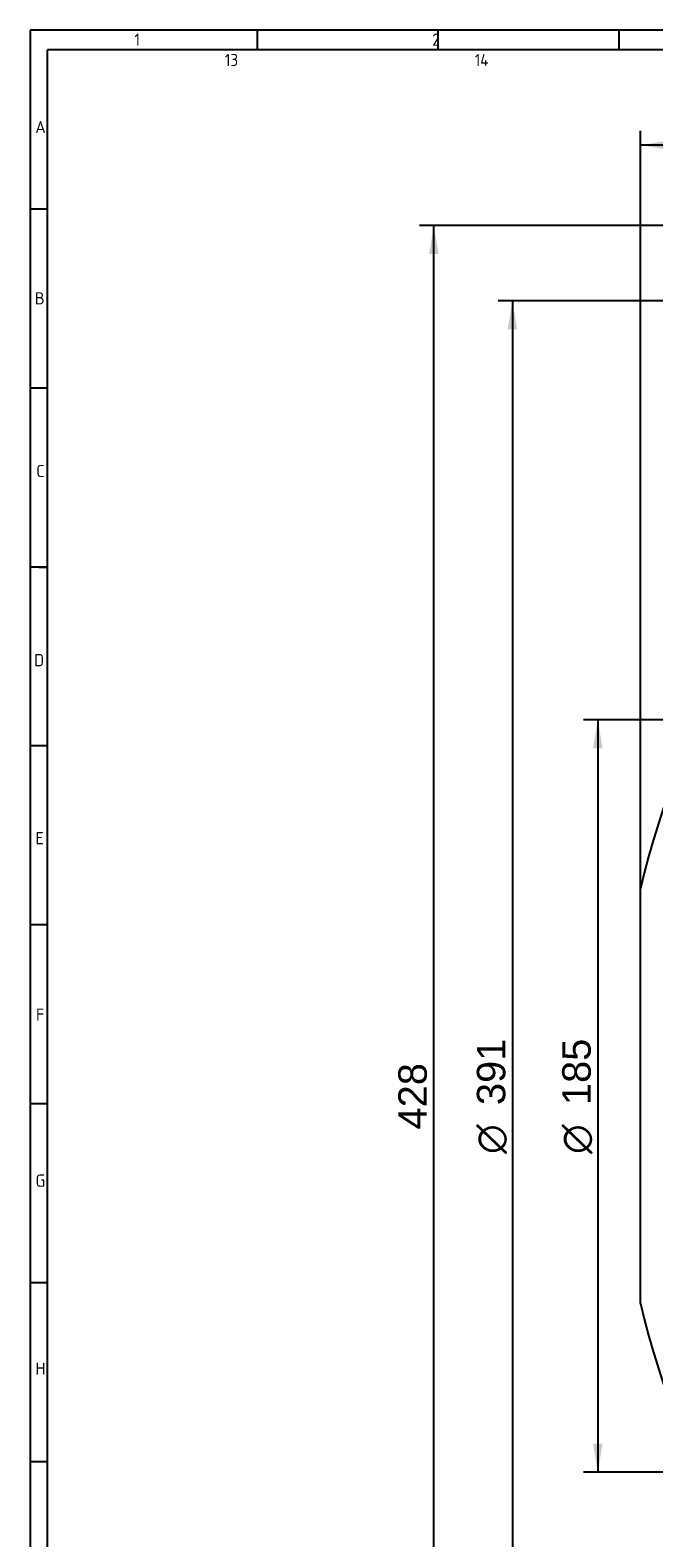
# Model space of a CAD drawing. Header units: millimetres. Extents: x 7 to 819, y 6 to 587.
# Tile 2 of 13: x 7 to 160, y 216 to 587. Entities that reach past the tile are written whole.
import ezdxf
from ezdxf.enums import TextEntityAlignment as Align

# ---------------------------------------------------------------- set-up
doc = ezdxf.new("R2010")
doc.units = ezdxf.units.MM
doc.layers.add('Default', color=7, linetype='Continuous')
doc.layers.add('RDLED_440MM_5000', color=7, linetype='Continuous')
doc.styles.add('SEACAD_Arial', font='arial.ttf')
doc.styles.add('SEACAD_Solid_Edge_ANSI1_Symbols', font='semeca1.ttf')
doc.dimstyles.new('ISO', dxfattribs={"dimtxt": 7, "dimasz": 7, "dimexe": 3.5, "dimexo": 0, "dimgap": 1.75, "dimtad": 1, "dimtxsty": 'SEACAD_Arial', "dimblk1": '_SE_FILLED', "dimblk2": '_SE_FILLED', "dimsah": 1, "dimcen": 3.5, "dimadec": 0, "dimazin": 0, "dimtfac": 0.5, "dimtdec": 3, "dimtmove": 0, "dimatfit": 3, "dimfxl": 1, "dimarcsym": 0})

# ---------------------------------------------------------------- blocks, each defined once
blk = doc.blocks.new('SE')
at = {"layer": 'RDLED_440MM_5000', "color": 7, "linetype": 'Continuous'}
blk.add_line((156.8, 273.58), (156.8, 375.64), dxfattribs=at)
for start, end in [(103.412, 166.588), (193.412, 256.588)]:
    blk.add_arc((370.8, 324.61), 220, start, end, dxfattribs=at)
blk = doc.blocks.new('DMBLK1')
at = {"layer": 'Default', "linetype": 'Continuous'}
for points in [[(163.8, 559.56), (156.8, 558.39), (163.8, 557.22)], [(577.8, 559.56), (577.8, 557.22), (584.8, 558.39)]]:
    blk.add_hatch(color=7, dxfattribs=at).paths.add_polyline_path(points)
at = {"layer": 'Default', "color": 7, "linetype": 'Continuous'}
for p, q in [((156.8, 375.64), (156.8, 561.89)), ((584.8, 375.64), (584.8, 561.89)), ((584.8, 558.39), (156.8, 558.39))]:
    blk.add_line(p, q, dxfattribs=at)
at = {"layer": 'Default', "color": 7, "linetype": 'Continuous', "style": 'SEACAD_Arial'}
blk.add_text('428', height=7, dxfattribs=at).set_placement((362.58, 567.14), align=Align.TOP_LEFT)
blk = doc.blocks.new('_SE_FILLED')
at = {"color": 0}
blk.add_line((0, 0), (-1, 0), dxfattribs=at)
blk.add_solid([(0, 0), (-1, -0.1665), (-1, 0.1665), (0, 0)], dxfattribs=at)
blk = doc.blocks.new('DMBLK2')
at = {"layer": 'Default', "linetype": 'Continuous'}
for points in [[(104.84, 531.61), (107.17, 531.61), (106.01, 538.61)], [(104.84, 117.61), (106.01, 110.61), (107.17, 117.61)]]:
    blk.add_hatch(color=7, dxfattribs=at).paths.add_polyline_path(points)
at = {"layer": 'Default', "color": 7, "linetype": 'Continuous'}
for p, q in [((319.77, 538.61), (102.51, 538.61)), ((106.01, 110.61), (106.01, 538.61)), ((319.77, 110.61), (102.51, 110.61))]:
    blk.add_line(p, q, dxfattribs=at)
at = {"layer": 'Default', "color": 7, "linetype": 'Continuous', "style": 'SEACAD_Arial'}
blk.add_text('428', height=7, rotation=90, dxfattribs=at).set_placement((97.26, 316.39), align=Align.TOP_LEFT)
blk = doc.blocks.new('DMBLK6')
at = {"layer": 'Default', "linetype": 'Continuous'}
for points in [[(124.16, 513.11), (126.49, 513.11), (125.33, 520.11)], [(124.16, 136.11), (125.33, 129.11), (126.49, 136.11)]]:
    blk.add_hatch(color=7, dxfattribs=at).paths.add_polyline_path(points)
at = {"layer": 'Default', "color": 7, "linetype": 'Continuous'}
for p, q in [((370.8, 520.11), (121.83, 520.11)), ((125.33, 520.11), (125.33, 129.11)), ((370.8, 129.11), (121.83, 129.11))]:
    blk.add_line(p, q, dxfattribs=at)
for s, style, p in [('391', 'SEACAD_Arial', (116.58, 322.39)), ('O', 'SEACAD_Solid_Edge_ANSI1_Symbols', (116.58, 310.39))]:
    blk.add_text(s, height=7, rotation=90, dxfattribs=dict(at, style=style)).set_placement(p, align=Align.TOP_LEFT)
blk = doc.blocks.new('DMBLK7')
at = {"layer": 'Default', "linetype": 'Continuous'}
for points in [[(145.16, 410.11), (147.49, 410.11), (146.33, 417.11)], [(145.16, 239.11), (146.33, 232.11), (147.49, 239.11)]]:
    blk.add_hatch(color=7, dxfattribs=at).paths.add_polyline_path(points)
at = {"layer": 'Default', "color": 7, "linetype": 'Continuous'}
for p, q in [((370.8, 417.11), (142.83, 417.11)), ((146.33, 417.11), (146.33, 232.11)), ((370.8, 232.11), (142.83, 232.11))]:
    blk.add_line(p, q, dxfattribs=at)
for s, style, p in [('185', 'SEACAD_Arial', (137.58, 322.39)), ('O', 'SEACAD_Solid_Edge_ANSI1_Symbols', (137.58, 310.39))]:
    blk.add_text(s, height=7, rotation=90, dxfattribs=dict(at, style=style)).set_placement(p, align=Align.TOP_LEFT)

msp = doc.modelspace()

# ---------------------------------------------------------------- linework, layer by layer
at = {"layer": 'Default', "color": 7, "linetype": 'Continuous'}
for p, q in [((6.708, 586.67), (6.708, 14.67)), ((819.1, 586.67), (6.708, 586.67)), ((62.6, 581.809), (62.6, 586.67)), ((107.1, 581.809), (107.1, 586.67)), ((151.6, 581.809), (151.6, 586.67)), ((10.978, 322.67), (10.978, 581.809)), ((819.1, 581.809), (10.978, 581.809)), ((10.978, 542.67), (6.708, 542.67)), ((10.978, 498.67), (6.708, 498.67)), ((10.978, 454.67), (6.708, 454.67)), ((8.843, 454.67), (10.978, 454.67)), ((10.978, 410.67), (6.708, 410.67)), ((10.978, 366.67), (6.708, 366.67)), ((10.978, 322.67), (6.708, 322.67)), ((10.978, 278.67), (10.978, 322.67)), ((10.978, 278.67), (6.708, 278.67)), ((10.978, 14.67), (10.978, 278.67)), ((10.978, 234.67), (6.708, 234.67))]:
    msp.add_line(p, q, dxfattribs=at)

# ---------------------------------------------------------------- block references
at = {"layer": 'Default'}
msp.add_blockref('SE', (0, 0), dxfattribs=at)

# ---------------------------------------------------------------- texts
at = {"layer": 'Default', "char_height": 3, "attachment_point": 1}
for s, insert, width in [('{\\fSolid Edge ISO|b1||i0||c0|p34;\\C7;\\H3.;\\W0.94;1                                          2                                      3                                      4                                   5                                       6                                     7                                   8                                     9                                      10                                 11                                      12                                    13                                  14                                     15                                   16                                     17                                  18}', (32.361, 585.835), 763.84092), ('{\\fSolid Edge ISO|b1||i0||c0|p34;\\C7;\\H3.;\\W1.;A}', (7.967, 564.344), 1.63637), ('{\\fSolid Edge ISO|b1||i0||c0|p34;\\C7;\\H3.;\\W1.;B}', (7.849, 522.241), 1.70456), ('{\\fSolid Edge ISO|b1||i0||c0|p34;\\C7;\\H3.;\\W1.;C}', (8.201, 479.787), 1.56819), ('{\\fSolid Edge ISO|b1||i0||c0|p34;\\C7;\\H3.;\\W1.;D}', (7.673, 433.281), 1.77274), ('{\\fSolid Edge ISO|b1||i0||c0|p34;\\C7;\\H3.;\\W1.;E}', (8.025, 389.505), 1.63637), ('{\\fSolid Edge ISO|b1||i0||c0|p34;\\C7;\\H3.;\\W1.;F}', (8.135, 346.112), 1.70456), ('{\\fSolid Edge ISO|b1||i0||c0|p34;\\C7;\\H3.;\\W1.;G}', (8.012, 305.312), 1.77274), ('{\\fSolid Edge ISO|b1||i0||c0|p34;\\C7;\\H3.;\\W1.;H}', (8.012, 259.072), 1.84092)]:
    msp.add_mtext(s, dxfattribs=dict(at, insert=insert, width=width))

# ---------------------------------------------------------------- dimensions: what is measured, and where the dimension line sits
at = {"layer": 'Default', "color": 7, "linetype": 'Continuous'}
dim = msp.add_linear_dim(base=(156.795, 558.39), p1=(584.795, 375.639), p2=(156.795, 375.639), text='\\A1;<>', dimstyle='ISO', dxfattribs=at)
dim.commit()
dim.dimension.update_dxf_attribs({"geometry": 'DMBLK1', "text_midpoint": (370.795, 558.39), "dimtype": 160})
dim = msp.add_linear_dim(base=(106.007, 538.609), p1=(319.766, 110.609), p2=(421.824, 538.609), angle=90, text='\\A1;<>', dimstyle='ISO', dxfattribs=at)
dim.commit()
dim.dimension.update_dxf_attribs({"geometry": 'DMBLK2', "text_midpoint": (106.007, 324.609), "dimtype": 160})
for base, p1, p2, picture, middle in [((125.327, 129.109), (370.795, 520.109), (370.795, 129.109), 'DMBLK6', (125.327, 324.609)), ((146.327, 232.109), (370.795, 417.109), (370.795, 232.109), 'DMBLK7', (146.327, 324.609))]:
    dim = msp.add_linear_dim(base=base, p1=p1, p2=p2, angle=270, text='\\A1;%%c<>', dimstyle='ISO', override={"dimtolj": 1}, dxfattribs=at)
    dim.commit()
    dim.dimension.update_dxf_attribs({"geometry": picture, "text_midpoint": middle, "dimtype": 161})

doc.saveas('drawing.dxf')
